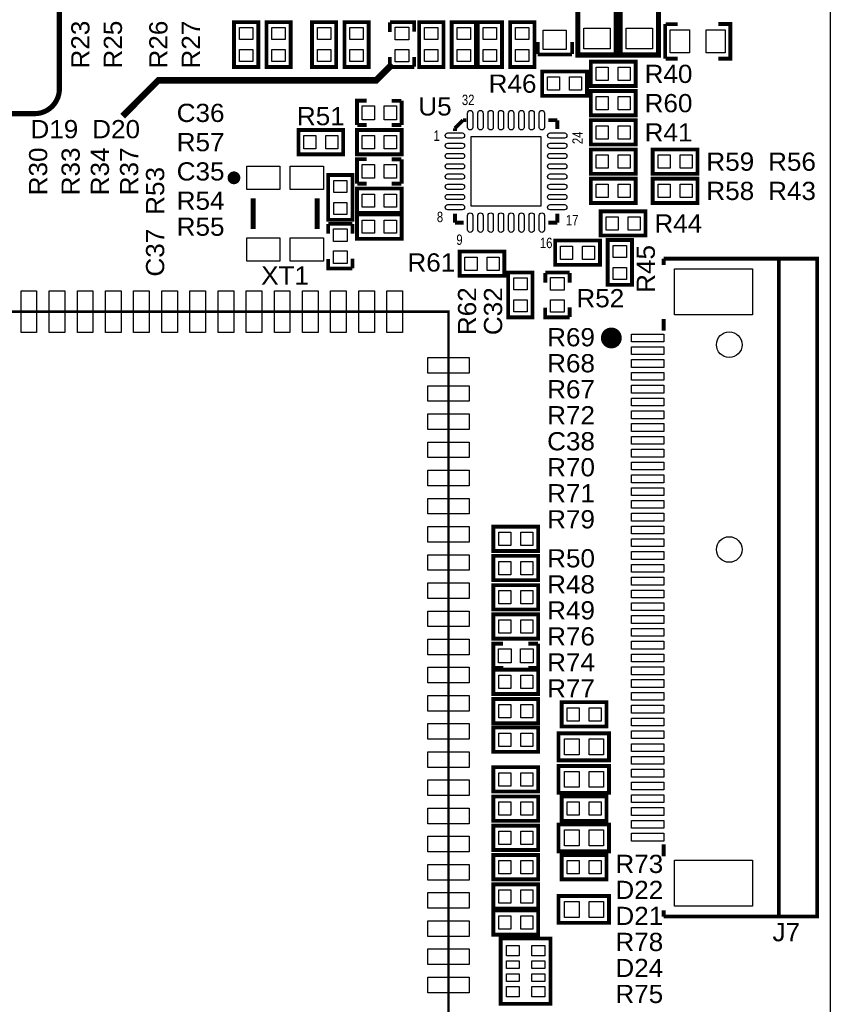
# Model space of a CAD drawing. Extents: x -12 to 154, y -7 to 87.
# Tile 3 of 7: x 24 to 56, y 17 to 56. Entities that reach past the tile are written whole.
import ezdxf
from ezdxf.enums import TextEntityAlignment as Align

# ---------------------------------------------------------------- set-up
doc = ezdxf.new("R2010")
doc.units = 0
doc.header["$MEASUREMENT"] = 0
for name, color, linetype in [('BG_OUTLINE', 6, 'CONTINUOUS'), ('PG_SILKSCREEN_TOP', 7, 'CONTINUOUS'), ('PIN_TOP', 3, 'CONTINUOUS'), ('RD_SILKSCREEN_TOP', 2, 'CONTINUOUS')]:
    doc.layers.add(name, color=color, linetype=linetype)

msp = doc.modelspace()

# ---------------------------------------------------------------- linework, layer by layer
at = {"layer": 'BG_OUTLINE'}
msp.add_lwpolyline([(0.10691, 2.6657), (0.10691, 82.6657, -0.414214), (2.6069, 85.16569), (53.6069, 85.16569, -0.414211), (56.1069, 82.6657), (56.1069, 2.6657, -0.414213), (53.6069, 0.16571), (2.6069, 0.16571, -0.414216)], format="xyb", close=True, dxfattribs=at)
at = {"layer": 'PG_SILKSCREEN_TOP'}
for points, const_width in [([(10.00511, 59.309, 0.241056), (13.07589, 53.30949, 0.149983), (17.49549, 51.80841, 0.165562), (21.6865, 53.0987, -0.32438), (22.6873, 53.0987, -0.091555), (23.69571, 52.0395), (25.0063, 52.0395, 0.42567), (25.9766, 53.0479), (25.9766, 65.5701, 0.42567), (25.0063, 66.57851), (23.69571, 66.57851, -0.012062), (22.6873, 65.5193, -0.414642), (21.6865, 65.5193, 0.246616), (17.49549, 66.8096, 0.071285), (13.07589, 65.30851, 0.28245), (10.00511, 60.30981)], 0.20071), ([(32.923, 49.533, 1.000022), (32.67301, 49.533, 0.999978), (32.923, 49.533)], 0.25001), ([(47.75291, 43.27799, -1.000029), (47.34428, 43.27802, -0.999971), (47.75291, 43.27799)], 0.4064)]:
    msp.add_lwpolyline(points, format="xyb", dxfattribs=dict(at, const_width=const_width))
for points, const_width in [([(47.7395, 56.8198), (47.7395, 54.3306), (46.2409, 54.3306), (46.2409, 56.9214), (47.7395, 56.9214), (47.7395, 56.8198)], 0.2), ([(49.3905, 56.8198), (49.3905, 54.3306), (47.8919, 54.3306), (47.8919, 56.9214), (49.3905, 56.9214), (49.3905, 56.8198)], 0.2), ([(32.79899, 53.937), (32.79899, 55.61201), (33.749, 55.61201), (33.749, 53.862), (32.79899, 53.862), (32.79899, 53.937)], 0.15001), ([(34.069, 53.937), (34.069, 55.61201), (35.019, 55.61201), (35.019, 53.862), (34.069, 53.862), (34.069, 53.937)], 0.15001), ([(35.84699, 53.937), (35.84699, 55.61201), (36.797, 55.61201), (36.797, 53.862), (35.84699, 53.862), (35.84699, 53.937)], 0.15001), ([(37.117, 53.937), (37.117, 55.61201), (38.06701, 55.61201), (38.06701, 53.862), (37.117, 53.862), (37.117, 53.937)], 0.15001), ([(38.89339, 55.60091), (38.89339, 55.2259)], 0.15001), ([(38.895, 55.61201), (39.84501, 55.61201), (39.84501, 55.237)], 0.15001), ([(40.038, 53.937), (40.038, 55.61201), (40.98801, 55.61201), (40.98801, 53.862), (40.038, 53.862), (40.038, 53.937)], 0.15001), ([(41.30799, 53.937), (41.30799, 55.61201), (42.258, 55.61201), (42.258, 53.862), (41.30799, 53.862), (41.30799, 53.937)], 0.15001), ([(42.32399, 53.937), (42.32399, 55.61201), (43.274, 55.61201), (43.274, 53.862), (42.32399, 53.862), (42.32399, 53.937)], 0.15001), ([(43.59399, 53.937), (43.59399, 55.61201), (44.544, 55.61201), (44.544, 53.862), (43.59399, 53.862), (43.59399, 53.937)], 0.15001), ([(49.652, 54.18899), (49.652, 55.53901)], 0.15001), ([(50.14199, 55.53431), (49.66701, 55.53431)], 0.15001), ([(51.727, 54.18899), (52.202, 54.18899), (52.202, 55.53901), (51.727, 55.53901)], 0.15001), ([(44.66869, 54.84099), (44.66869, 54.36601)], 0.15001), ([(46.0187, 54.36601), (46.0187, 54.84099)], 0.15001), ([(38.89339, 54.25089), (38.89339, 53.87589)], 0.15001), ([(39.8434, 54.25089), (39.8434, 53.87589)], 0.15001), ([(46.014, 54.351), (44.66399, 54.351)], 0.15001), ([(49.66701, 54.1843), (50.14199, 54.1843)], 0.15001), ([(38.895, 53.862), (39.84501, 53.862)], 0.15001), ([(48.425, 53.11899), (46.74999, 53.11899), (46.74999, 54.069), (48.50001, 54.069), (48.50001, 53.11899), (48.425, 53.11899)], 0.15001), ([(44.92, 53.688), (46.59501, 53.688), (46.59501, 52.73799), (44.84499, 52.73799), (44.84499, 53.688), (44.92, 53.688)], 0.15001), ([(48.425, 51.97599), (46.74999, 51.97599), (46.74999, 52.92601), (48.50001, 52.92601), (48.50001, 51.97599), (48.425, 51.97599)], 0.15001), ([(37.606, 51.59499), (37.606, 52.54501), (37.981, 52.54501)], 0.15001), ([(38.9671, 52.54341), (39.34211, 52.54341)], 0.15001), ([(39.356, 51.59499), (39.356, 52.54501)], 0.15001), ([(37.61709, 51.59339), (37.9921, 51.59339)], 0.15001), ([(38.9671, 51.59339), (39.34211, 51.59339)], 0.15001), ([(41.434, 51.4665), (41.7515, 51.784)], 0.1524), ([(41.434, 51.3588), (41.434, 51.4665)], 0.1524), ([(41.7515, 51.784), (41.8813, 51.784)], 0.1524), ([(45.085, 51.784), (45.434, 51.784)], 0.1524), ([(45.434, 51.784), (45.434, 51.435)], 0.1524), ([(48.425, 50.83299), (46.74999, 50.83299), (46.74999, 51.783), (48.50001, 51.783), (48.50001, 50.83299), (48.425, 50.83299)], 0.15001), ([(35.395, 51.402), (37.07001, 51.402), (37.07001, 50.45199), (35.31999, 50.45199), (35.31999, 51.402), (35.395, 51.402)], 0.15001), ([(37.681, 51.402), (39.356, 51.402), (39.356, 50.45199), (37.606, 50.45199), (37.606, 51.402), (37.681, 51.402)], 0.15001), ([(48.425, 49.69), (46.74999, 49.69), (46.74999, 50.64001), (48.50001, 50.64001), (48.50001, 49.69), (48.425, 49.69)], 0.15001), ([(50.838, 49.69), (49.163, 49.69), (49.163, 50.64001), (50.913, 50.64001), (50.913, 49.69), (50.838, 49.69)], 0.15001), ([(37.606, 49.309), (37.606, 50.25901), (37.981, 50.25901)], 0.15001), ([(38.9671, 50.2574), (39.34211, 50.2574)], 0.15001), ([(39.356, 49.309), (39.356, 50.25901)], 0.15001), ([(37.432, 49.568), (37.432, 47.89299), (36.48199, 47.89299), (36.48199, 49.64301), (37.432, 49.64301), (37.432, 49.568)], 0.15001), ([(37.61709, 49.30739), (37.9921, 49.30739)], 0.15001), ([(38.9671, 49.30739), (39.34211, 49.30739)], 0.15001), ([(48.425, 48.547), (46.74999, 48.547), (46.74999, 49.49701), (48.50001, 49.49701), (48.50001, 48.547), (48.425, 48.547)], 0.15001), ([(50.838, 48.547), (49.163, 48.547), (49.163, 49.49701), (50.913, 49.49701), (50.913, 48.547), (50.838, 48.547)], 0.15001), ([(37.681, 49.11601), (39.356, 49.11601), (39.356, 48.166), (37.606, 48.166), (37.606, 49.11601), (37.681, 49.11601)], 0.15001), ([(33.54799, 47.533), (33.54799, 48.733)], 0.2), ([(36.04801, 47.533), (36.04801, 48.733)], 0.2), ([(37.681, 48.10001), (39.356, 48.10001), (39.356, 47.14999), (37.606, 47.14999), (37.606, 48.10001), (37.681, 48.10001)], 0.15001), ([(41.434, 47.784), (41.434, 48.133)], 0.1524), ([(45.434, 48.133), (45.434, 47.784)], 0.1524), ([(48.806, 47.27699), (47.13099, 47.27699), (47.13099, 48.227), (48.88101, 48.227), (48.88101, 47.27699), (48.806, 47.27699)], 0.15001), ([(37.432, 47.73801), (36.48199, 47.73801)], 0.15001), ([(36.4836, 47.34911), (36.4836, 47.72411)], 0.15001), ([(37.43361, 47.34911), (37.43361, 47.72411)], 0.15001), ([(41.783, 47.784), (41.434, 47.784)], 0.1524), ([(45.434, 47.784), (45.085, 47.784)], 0.1524), ([(47.028, 46.13399), (45.35299, 46.13399), (45.35299, 47.084), (47.103, 47.084), (47.103, 46.13399), (47.028, 46.13399)], 0.15001), ([(47.404, 45.428), (47.404, 47.103), (48.35401, 47.103), (48.35401, 45.35299), (47.404, 45.35299), (47.404, 45.428)], 0.15001), ([(41.6942, 46.65221), (43.36921, 46.65221), (43.36921, 45.7022), (41.61919, 45.7022), (41.61919, 46.65221), (41.6942, 46.65221)], 0.15001), ([(37.432, 45.98799), (36.48199, 45.98799), (36.48199, 46.363)], 0.15001), ([(37.43361, 45.99909), (37.43361, 46.3741)], 0.15001), ([(49.59599, 46.37791), (54.09689, 46.37791), (54.09689, 20.67809)], 0.14991), ([(49.59599, 46.1315), (49.59599, 46.37791)], 0.14991), ([(55.59549, 20.67809), (54.09689, 20.67809), (54.09689, 46.37791), (55.59549, 46.37791), (55.59549, 20.67809)], 0.14991), ([(44.4678, 45.758), (44.4678, 44.08299), (43.51779, 44.08299), (43.51779, 45.833), (44.4678, 45.833), (44.4678, 45.758)], 0.15001), ([(45.9156, 45.833), (44.9656, 45.833)], 0.15001), ([(44.96719, 45.44411), (44.96719, 45.81911)], 0.15001), ([(45.91721, 45.44411), (45.91721, 45.81911)], 0.15001), ([(11.684, 44.307), (11.684, 14.80701), (41.18399, 14.80701), (41.18399, 44.307), (11.684, 44.307)], 0.1), ([(45.9156, 44.08299), (44.9656, 44.08299), (44.9656, 44.458)], 0.15001), ([(45.91721, 44.0941), (45.91721, 44.4691)], 0.15001), ([(49.59599, 43.55851), (49.59599, 44.02331)], 0.14991), ([(43.015, 35.90801), (44.69, 35.90801), (44.69, 34.95799), (42.94, 34.95799), (42.94, 35.90801), (43.015, 35.90801)], 0.15001), ([(43.015, 34.76501), (44.69, 34.76501), (44.69, 33.815), (42.94, 33.815), (42.94, 34.76501), (43.015, 34.76501)], 0.15001), ([(43.015, 33.62201), (44.69, 33.62201), (44.69, 32.672), (42.94, 32.672), (42.94, 33.62201), (43.015, 33.62201)], 0.15001), ([(43.015, 32.47901), (44.69, 32.47901), (44.69, 31.52899), (42.94, 31.52899), (42.94, 32.47901), (43.015, 32.47901)], 0.15001), ([(42.94, 30.386), (42.94, 31.33601), (43.315, 31.33601)], 0.15001), ([(44.3011, 31.33441), (44.67611, 31.33441)], 0.15001), ([(44.69, 30.386), (44.69, 31.33601)], 0.15001), ([(43.015, 30.32), (44.69, 30.32), (44.69, 29.36999), (42.94, 29.36999), (42.94, 30.32), (43.015, 30.32)], 0.15001), ([(42.9511, 30.38439), (43.3261, 30.38439)], 0.15001), ([(44.3011, 30.38439), (44.67611, 30.38439)], 0.15001), ([(43.015, 29.17701), (44.69, 29.17701), (44.69, 28.22699), (42.94, 28.22699), (42.94, 29.17701), (43.015, 29.17701)], 0.15001), ([(47.282, 28.09999), (45.60699, 28.09999), (45.60699, 29.05), (47.35701, 29.05), (47.35701, 28.09999), (47.282, 28.09999)], 0.15001), ([(43.015, 28.05941), (44.69, 28.05941), (44.69, 27.10939), (42.94, 27.10939), (42.94, 28.05941), (43.015, 28.05941)], 0.15001), ([(47.40699, 26.78001), (45.482, 26.78001), (45.482, 27.82999), (47.457, 27.82999), (47.457, 26.78001), (47.40699, 26.78001)], 0.15001), ([(43.015, 26.51), (44.69, 26.51), (44.69, 25.56), (42.94, 25.56), (42.94, 26.51), (43.015, 26.51)], 0.15001), ([(47.40699, 25.51001), (45.482, 25.51001), (45.482, 26.55999), (47.457, 26.55999), (47.457, 25.51001), (47.40699, 25.51001)], 0.15001), ([(43.015, 25.367), (44.69, 25.367), (44.69, 24.417), (42.94, 24.417), (42.94, 25.367), (43.015, 25.367)], 0.15001), ([(45.682, 25.367), (47.35701, 25.367), (47.35701, 24.417), (45.60699, 24.417), (45.60699, 25.367), (45.682, 25.367)], 0.15001), ([(43.015, 24.224), (44.69, 24.224), (44.69, 23.27399), (42.94, 23.27399), (42.94, 24.224), (43.015, 24.224)], 0.15001), ([(47.40699, 23.22401), (45.482, 23.22401), (45.482, 24.27399), (47.457, 24.27399), (47.457, 23.22401), (47.40699, 23.22401)], 0.15001), ([(49.59599, 23.0327), (49.59599, 23.49749)], 0.14991), ([(43.015, 23.08101), (44.69, 23.08101), (44.69, 22.13099), (42.94, 22.13099), (42.94, 23.08101), (43.015, 23.08101)], 0.15001), ([(45.682, 23.08101), (47.35701, 23.08101), (47.35701, 22.13099), (45.60699, 22.13099), (45.60699, 23.08101), (45.682, 23.08101)], 0.15001), ([(43.015, 21.93801), (44.69, 21.93801), (44.69, 20.988), (42.94, 20.988), (42.94, 21.93801), (43.015, 21.93801)], 0.15001), ([(47.40699, 20.43001), (45.482, 20.43001), (45.482, 21.47999), (47.457, 21.47999), (47.457, 20.43001), (47.40699, 20.43001)], 0.15001), ([(43.015, 20.922), (44.69, 20.922), (44.69, 19.97199), (42.94, 19.97199), (42.94, 20.922), (43.015, 20.922)], 0.15001), ([(49.59599, 20.67809), (49.59599, 20.9245)], 0.14991), ([(54.09689, 20.67809), (49.59599, 20.67809)], 0.14991), ([(43.34599, 19.817), (45.171, 19.817), (45.171, 17.267), (43.221, 17.267), (43.221, 19.817), (43.34599, 19.817)], 0.15001)]:
    msp.add_lwpolyline(points, dxfattribs=dict(at, const_width=const_width))
at = {"layer": 'PIN_TOP'}
for points in [[(33.53399, 55.402), (33.53399, 54.932), (33.01401, 54.932), (33.01401, 55.402)], [(34.80399, 55.402), (34.80399, 54.932), (34.28401, 54.932), (34.28401, 55.402)], [(36.58199, 55.402), (36.58199, 54.932), (36.06201, 54.932), (36.06201, 55.402)], [(37.85199, 55.402), (37.85199, 54.932), (37.33201, 54.932), (37.33201, 55.402)], [(39.1, 54.92199), (39.1, 55.41198), (39.64, 55.41198), (39.64, 54.92199)], [(40.77299, 55.402), (40.77299, 54.932), (40.25301, 54.932), (40.25301, 55.402)], [(42.04299, 55.402), (42.04299, 54.932), (41.52301, 54.932), (41.52301, 55.402)], [(43.05899, 55.402), (43.05899, 54.932), (42.53901, 54.932), (42.53901, 55.402)], [(44.32899, 55.402), (44.32899, 54.932), (43.80901, 54.932), (43.80901, 55.402)], [(44.88899, 54.551), (44.88899, 55.30101), (45.78899, 55.30101), (45.78899, 54.551)], [(46.47999, 54.57599), (46.47999, 55.37599), (47.49998, 55.37599), (47.49998, 54.57599)], [(48.13099, 54.57599), (48.13099, 55.37599), (49.15098, 55.37599), (49.15098, 54.57599)], [(49.852, 55.314), (50.60201, 55.314), (50.60201, 54.414), (49.852, 54.414)], [(51.25199, 55.314), (52.002, 55.314), (52.002, 54.414), (51.25199, 54.414)], [(33.53399, 54.542), (33.53399, 54.072), (33.01401, 54.072), (33.01401, 54.542)], [(34.80399, 54.542), (34.80399, 54.072), (34.28401, 54.072), (34.28401, 54.542)], [(36.58199, 54.542), (36.58199, 54.072), (36.06201, 54.072), (36.06201, 54.542)], [(37.85199, 54.542), (37.85199, 54.072), (37.33201, 54.072), (37.33201, 54.542)], [(39.1, 54.06199), (39.1, 54.55199), (39.64, 54.55199), (39.64, 54.06199)], [(40.77299, 54.542), (40.77299, 54.072), (40.25301, 54.072), (40.25301, 54.542)], [(42.04299, 54.542), (42.04299, 54.072), (41.52301, 54.072), (41.52301, 54.542)], [(43.05899, 54.542), (43.05899, 54.072), (42.53901, 54.072), (42.53901, 54.542)], [(44.32899, 54.542), (44.32899, 54.072), (43.80901, 54.072), (43.80901, 54.542)], [(46.96, 53.85399), (47.43, 53.85399), (47.43, 53.33401), (46.96, 53.33401)], [(47.82, 53.85399), (48.29, 53.85399), (48.29, 53.33401), (47.82, 53.33401)], [(45.525, 52.95301), (45.055, 52.95301), (45.055, 53.47299), (45.525, 53.47299)], [(46.385, 52.95301), (45.915, 52.95301), (45.915, 53.47299), (46.385, 53.47299)], [(46.96, 52.71099), (47.43, 52.71099), (47.43, 52.19101), (46.96, 52.19101)], [(47.82, 52.71099), (48.29, 52.71099), (48.29, 52.19101), (47.82, 52.19101)], [(38.296, 51.8), (37.80601, 51.8), (37.80601, 52.34), (38.296, 52.34)], [(39.15599, 51.8), (38.666, 51.8), (38.666, 52.34), (39.15599, 52.34)], [(46.96, 51.56799), (47.43, 51.56799), (47.43, 51.04801), (46.96, 51.04801)], [(47.82, 51.56799), (48.29, 51.56799), (48.29, 51.04801), (47.82, 51.04801)], [(36, 50.66701), (35.53, 50.66701), (35.53, 51.18699), (36, 51.18699)], [(36.86, 50.66701), (36.39, 50.66701), (36.39, 51.18699), (36.86, 51.18699)], [(38.286, 50.66701), (37.816, 50.66701), (37.816, 51.18699), (38.286, 51.18699)], [(39.146, 50.66701), (38.676, 50.66701), (38.676, 51.18699), (39.146, 51.18699)], [(42.0751, 48.4251), (42.0751, 51.1429), (44.7929, 51.1429), (44.7929, 48.4251)], [(46.96, 50.42499), (47.43, 50.42499), (47.43, 49.90501), (46.96, 49.90501)], [(47.82, 50.42499), (48.29, 50.42499), (48.29, 49.90501), (47.82, 49.90501)], [(49.373, 50.42499), (49.843, 50.42499), (49.843, 49.90501), (49.373, 49.90501)], [(50.233, 50.42499), (50.703, 50.42499), (50.703, 49.90501), (50.233, 49.90501)], [(38.296, 49.514), (37.80601, 49.514), (37.80601, 50.054), (38.296, 50.054)], [(39.15599, 49.514), (38.666, 49.514), (38.666, 50.054), (39.15599, 50.054)], [(33.29798, 49.08299), (33.29798, 49.98298), (34.59797, 49.98298), (34.59797, 49.08299)], [(34.998, 49.08299), (34.998, 49.98298), (36.298, 49.98298), (36.298, 49.08299)], [(36.69701, 48.963), (36.69701, 49.433), (37.21699, 49.433), (37.21699, 48.963)], [(46.96, 49.28199), (47.43, 49.28199), (47.43, 48.76201), (46.96, 48.76201)], [(47.82, 49.28199), (48.29, 49.28199), (48.29, 48.76201), (47.82, 48.76201)], [(49.373, 49.28199), (49.843, 49.28199), (49.843, 48.76201), (49.373, 48.76201)], [(50.233, 49.28199), (50.703, 49.28199), (50.703, 48.76201), (50.233, 48.76201)], [(38.286, 48.38101), (37.816, 48.38101), (37.816, 48.90099), (38.286, 48.90099)], [(39.146, 48.38101), (38.676, 48.38101), (38.676, 48.90099), (39.146, 48.90099)], [(36.69701, 48.103), (36.69701, 48.573), (37.21699, 48.573), (37.21699, 48.103)], [(38.286, 47.36501), (37.816, 47.36501), (37.816, 47.88499), (38.286, 47.88499)], [(39.146, 47.36501), (38.676, 47.36501), (38.676, 47.88499), (39.146, 47.88499)], [(47.341, 48.01199), (47.811, 48.01199), (47.811, 47.49201), (47.341, 47.49201)], [(48.201, 48.01199), (48.671, 48.01199), (48.671, 47.49201), (48.201, 47.49201)], [(37.227, 47.53799), (37.227, 47.048), (36.687, 47.048), (36.687, 47.53799)], [(33.29798, 46.28299), (33.29798, 47.18299), (34.59797, 47.18299), (34.59797, 46.28299)], [(34.998, 46.28299), (34.998, 47.18299), (36.298, 47.18299), (36.298, 46.28299)], [(37.227, 46.678), (37.227, 46.18801), (36.687, 46.18801), (36.687, 46.678)], [(45.563, 46.86899), (46.033, 46.86899), (46.033, 46.34901), (45.563, 46.34901)], [(46.423, 46.86899), (46.893, 46.86899), (46.893, 46.34901), (46.423, 46.34901)], [(48.13899, 46.893), (48.13899, 46.423), (47.61901, 46.423), (47.61901, 46.893)], [(42.2992, 45.91721), (41.8292, 45.91721), (41.8292, 46.43719), (42.2992, 46.43719)], [(43.1592, 45.91721), (42.6892, 45.91721), (42.6892, 46.43719), (43.1592, 46.43719)], [(48.13899, 46.033), (48.13899, 45.563), (47.61901, 45.563), (47.61901, 46.033)], [(53.07081, 44.17571), (50.02281, 44.17571), (50.02281, 45.9791), (53.07081, 45.9791)], [(43.73281, 45.153), (43.73281, 45.623), (44.25279, 45.623), (44.25279, 45.153)], [(45.7106, 45.63299), (45.7106, 45.143), (45.1706, 45.143), (45.1706, 45.63299)], [(24.4792, 43.4942), (24.4792, 45.1198), (25.0888, 45.1198), (25.0888, 43.4942)], [(25.5792, 43.4942), (25.5792, 45.1198), (26.1888, 45.1198), (26.1888, 43.4942)], [(26.67919, 43.4942), (26.67919, 45.1198), (27.2888, 45.1198), (27.2888, 43.4942)], [(27.77919, 43.4942), (27.77919, 45.1198), (28.38879, 45.1198), (28.38879, 43.4942)], [(28.87919, 43.4942), (28.87919, 45.1198), (29.48879, 45.1198), (29.48879, 43.4942)], [(29.97919, 43.4942), (29.97919, 45.1198), (30.58879, 45.1198), (30.58879, 43.4942)], [(31.07921, 43.4942), (31.07921, 45.1198), (31.68881, 45.1198), (31.68881, 43.4942)], [(32.17921, 43.4942), (32.17921, 45.1198), (32.78881, 45.1198), (32.78881, 43.4942)], [(33.27921, 43.4942), (33.27921, 45.1198), (33.88881, 45.1198), (33.88881, 43.4942)], [(34.3792, 43.4942), (34.3792, 45.1198), (34.9888, 45.1198), (34.9888, 43.4942)], [(35.4792, 43.4942), (35.4792, 45.1198), (36.0888, 45.1198), (36.0888, 43.4942)], [(36.5792, 43.4942), (36.5792, 45.1198), (37.1888, 45.1198), (37.1888, 43.4942)], [(37.6792, 43.4942), (37.6792, 45.1198), (38.2888, 45.1198), (38.2888, 43.4942)], [(38.7792, 43.4942), (38.7792, 45.1198), (39.3888, 45.1198), (39.3888, 43.4942)], [(43.73281, 44.293), (43.73281, 44.763), (44.25279, 44.763), (44.25279, 44.293)], [(45.7106, 44.773), (45.7106, 44.28301), (45.1706, 44.28301), (45.1706, 44.773)], [(49.6062, 43.12671), (48.3362, 43.12671), (48.3362, 43.43151), (49.6062, 43.43151)], [(49.6062, 42.62631), (48.3362, 42.62631), (48.3362, 42.93111), (49.6062, 42.93111)], [(40.37119, 41.9022), (40.37119, 42.5118), (41.99679, 42.5118), (41.99679, 41.9022)], [(49.6062, 42.1259), (48.3362, 42.1259), (48.3362, 42.4307), (49.6062, 42.4307)], [(49.6062, 41.62549), (48.3362, 41.62549), (48.3362, 41.9303), (49.6062, 41.9303)], [(40.37119, 40.8022), (40.37119, 41.4118), (41.99679, 41.4118), (41.99679, 40.8022)], [(49.6062, 41.12509), (48.3362, 41.12509), (48.3362, 41.42989), (49.6062, 41.42989)], [(49.6062, 40.62481), (48.3362, 40.62481), (48.3362, 40.92961), (49.6062, 40.92961)], [(49.6062, 40.1244), (48.3362, 40.1244), (48.3362, 40.42921), (49.6062, 40.42921)], [(40.37119, 39.70221), (40.37119, 40.31181), (41.99679, 40.31181), (41.99679, 39.70221)], [(49.6062, 39.62649), (48.3362, 39.62649), (48.3362, 39.93129), (49.6062, 39.93129)], [(49.6062, 39.12621), (48.3362, 39.12621), (48.3362, 39.43101), (49.6062, 39.43101)], [(40.37119, 38.60221), (40.37119, 39.21181), (41.99679, 39.21181), (41.99679, 38.60221)], [(49.6062, 38.6258), (48.3362, 38.6258), (48.3362, 38.9306), (49.6062, 38.9306)], [(40.37119, 37.50221), (40.37119, 38.11181), (41.99679, 38.11181), (41.99679, 37.50221)], [(49.6062, 38.1254), (48.3362, 38.1254), (48.3362, 38.4302), (49.6062, 38.4302)], [(49.6062, 37.62499), (48.3362, 37.62499), (48.3362, 37.92979), (49.6062, 37.92979)], [(49.6062, 37.12459), (48.3362, 37.12459), (48.3362, 37.42939), (49.6062, 37.42939)], [(40.37119, 36.40219), (40.37119, 37.01179), (41.99679, 37.01179), (41.99679, 36.40219)], [(49.6062, 36.6268), (48.3362, 36.6268), (48.3362, 36.9316), (49.6062, 36.9316)], [(49.6062, 36.1264), (48.3362, 36.1264), (48.3362, 36.4312), (49.6062, 36.4312)], [(40.37119, 35.30219), (40.37119, 35.91179), (41.99679, 35.91179), (41.99679, 35.30219)], [(49.6062, 35.62599), (48.3362, 35.62599), (48.3362, 35.93079), (49.6062, 35.93079)], [(43.62, 35.17301), (43.15, 35.17301), (43.15, 35.69299), (43.62, 35.69299)], [(44.48, 35.17301), (44.01, 35.17301), (44.01, 35.69299), (44.48, 35.69299)], [(49.6062, 35.12571), (48.3362, 35.12571), (48.3362, 35.43051), (49.6062, 35.43051)], [(40.37119, 34.20219), (40.37119, 34.81179), (41.99679, 34.81179), (41.99679, 34.20219)], [(49.6062, 34.6253), (48.3362, 34.6253), (48.3362, 34.9301), (49.6062, 34.9301)], [(43.62, 34.03001), (43.15, 34.03001), (43.15, 34.54999), (43.62, 34.54999)], [(44.48, 34.03001), (44.01, 34.03001), (44.01, 34.54999), (44.48, 34.54999)], [(49.6062, 34.1249), (48.3362, 34.1249), (48.3362, 34.4297), (49.6062, 34.4297)], [(49.6062, 33.6245), (48.3362, 33.6245), (48.3362, 33.9293), (49.6062, 33.9293)], [(40.37119, 33.10219), (40.37119, 33.71179), (41.99679, 33.71179), (41.99679, 33.10219)], [(43.62, 32.88701), (43.15, 32.88701), (43.15, 33.40699), (43.62, 33.40699)], [(44.48, 32.88701), (44.01, 32.88701), (44.01, 33.40699), (44.48, 33.40699)], [(49.6062, 33.12671), (48.3362, 33.12671), (48.3362, 33.43151), (49.6062, 33.43151)], [(49.6062, 32.6263), (48.3362, 32.6263), (48.3362, 32.9311), (49.6062, 32.9311)], [(40.37119, 32.0022), (40.37119, 32.6118), (41.99679, 32.6118), (41.99679, 32.0022)], [(49.6062, 32.12589), (48.3362, 32.12589), (48.3362, 32.4307), (49.6062, 32.4307)], [(43.62, 31.74401), (43.15, 31.74401), (43.15, 32.26399), (43.62, 32.26399)], [(44.48, 31.74401), (44.01, 31.74401), (44.01, 32.26399), (44.48, 32.26399)], [(49.6062, 31.62549), (48.3362, 31.62549), (48.3362, 31.93029), (49.6062, 31.93029)], [(40.37119, 30.9022), (40.37119, 31.5118), (41.99679, 31.5118), (41.99679, 30.9022)], [(49.6062, 31.12521), (48.3362, 31.12521), (48.3362, 31.43001), (49.6062, 31.43001)], [(43.63, 30.591), (43.14001, 30.591), (43.14001, 31.131), (43.63, 31.131)], [(44.48999, 30.591), (44, 30.591), (44, 31.131), (44.48999, 31.131)], [(49.6062, 30.6248), (48.3362, 30.6248), (48.3362, 30.9296), (49.6062, 30.9296)], [(40.37119, 29.8022), (40.37119, 30.4118), (41.99679, 30.4118), (41.99679, 29.8022)], [(49.6062, 30.1244), (48.3362, 30.1244), (48.3362, 30.4292), (49.6062, 30.4292)], [(43.62, 29.58501), (43.15, 29.58501), (43.15, 30.10499), (43.62, 30.10499)], [(44.48, 29.58501), (44.01, 29.58501), (44.01, 30.10499), (44.48, 30.10499)], [(49.6062, 29.62661), (48.3362, 29.62661), (48.3362, 29.93141), (49.6062, 29.93141)], [(40.37119, 28.7022), (40.37119, 29.3118), (41.99679, 29.3118), (41.99679, 28.7022)], [(49.6062, 29.1262), (48.3362, 29.1262), (48.3362, 29.431), (49.6062, 29.431)], [(43.62, 28.44201), (43.15, 28.44201), (43.15, 28.96199), (43.62, 28.96199)], [(44.48, 28.44201), (44.01, 28.44201), (44.01, 28.96199), (44.48, 28.96199)], [(49.6062, 28.6258), (48.3362, 28.6258), (48.3362, 28.9306), (49.6062, 28.9306)], [(45.817, 28.83499), (46.287, 28.83499), (46.287, 28.31501), (45.817, 28.31501)], [(46.677, 28.83499), (47.147, 28.83499), (47.147, 28.31501), (46.677, 28.31501)], [(40.37119, 27.60221), (40.37119, 28.2118), (41.99679, 28.2118), (41.99679, 27.60221)], [(49.6062, 28.1254), (48.3362, 28.1254), (48.3362, 28.4302), (49.6062, 28.4302)], [(43.62, 27.32441), (43.15, 27.32441), (43.15, 27.84439), (43.62, 27.84439)], [(44.48, 27.32441), (44.01, 27.32441), (44.01, 27.84439), (44.48, 27.84439)], [(49.6062, 27.62499), (48.3362, 27.62499), (48.3362, 27.92979), (49.6062, 27.92979)], [(45.71699, 27.61499), (46.28699, 27.61499), (46.28699, 26.99501), (45.71699, 26.99501)], [(46.67701, 27.61499), (47.24701, 27.61499), (47.24701, 26.99501), (46.67701, 26.99501)], [(49.6062, 27.12471), (48.3362, 27.12471), (48.3362, 27.42951), (49.6062, 27.42951)], [(40.37119, 26.50221), (40.37119, 27.11181), (41.99679, 27.11181), (41.99679, 26.50221)], [(49.6062, 26.6268), (48.3362, 26.6268), (48.3362, 26.9316), (49.6062, 26.9316)], [(43.62, 25.77501), (43.15, 25.77501), (43.15, 26.29499), (43.62, 26.29499)], [(44.48, 25.77501), (44.01, 25.77501), (44.01, 26.29499), (44.48, 26.29499)], [(45.71699, 26.34499), (46.28699, 26.34499), (46.28699, 25.72501), (45.71699, 25.72501)], [(46.67701, 26.34499), (47.24701, 26.34499), (47.24701, 25.72501), (46.67701, 25.72501)], [(49.6062, 26.12639), (48.3362, 26.12639), (48.3362, 26.43119), (49.6062, 26.43119)], [(40.37119, 25.40221), (40.37119, 26.01181), (41.99679, 26.01181), (41.99679, 25.40221)], [(49.6062, 25.62611), (48.3362, 25.62611), (48.3362, 25.93091), (49.6062, 25.93091)], [(49.6062, 25.1257), (48.3362, 25.1257), (48.3362, 25.43051), (49.6062, 25.43051)], [(43.62, 24.63201), (43.15, 24.63201), (43.15, 25.15199), (43.62, 25.15199)], [(44.48, 24.63201), (44.01, 24.63201), (44.01, 25.15199), (44.48, 25.15199)], [(46.287, 24.63201), (45.817, 24.63201), (45.817, 25.15199), (46.287, 25.15199)], [(47.147, 24.63201), (46.677, 24.63201), (46.677, 25.15199), (47.147, 25.15199)], [(40.37119, 24.30221), (40.37119, 24.91181), (41.99679, 24.91181), (41.99679, 24.30221)], [(49.6062, 24.6253), (48.3362, 24.6253), (48.3362, 24.9301), (49.6062, 24.9301)], [(49.6062, 24.12489), (48.3362, 24.12489), (48.3362, 24.42969), (49.6062, 24.42969)], [(43.62, 23.48901), (43.15, 23.48901), (43.15, 24.00899), (43.62, 24.00899)], [(44.48, 23.48901), (44.01, 23.48901), (44.01, 24.00899), (44.48, 24.00899)], [(45.71699, 24.05899), (46.28699, 24.05899), (46.28699, 23.43901), (45.71699, 23.43901)], [(46.67701, 24.05899), (47.24701, 24.05899), (47.24701, 23.43901), (46.67701, 23.43901)], [(49.6062, 23.62449), (48.3362, 23.62449), (48.3362, 23.92929), (49.6062, 23.92929)], [(40.37119, 23.20219), (40.37119, 23.81179), (41.99679, 23.81179), (41.99679, 23.20219)], [(40.37119, 22.10219), (40.37119, 22.71179), (41.99679, 22.71179), (41.99679, 22.10219)], [(43.62, 22.34601), (43.15, 22.34601), (43.15, 22.86599), (43.62, 22.86599)], [(44.48, 22.34601), (44.01, 22.34601), (44.01, 22.86599), (44.48, 22.86599)], [(46.287, 22.34601), (45.817, 22.34601), (45.817, 22.86599), (46.287, 22.86599)], [(47.147, 22.34601), (46.677, 22.34601), (46.677, 22.86599), (47.147, 22.86599)], [(53.07081, 21.0769), (50.02281, 21.0769), (50.02281, 22.8803), (53.07081, 22.8803)], [(40.37119, 21.00219), (40.37119, 21.61179), (41.99679, 21.61179), (41.99679, 21.00219)], [(43.62, 21.20301), (43.15, 21.20301), (43.15, 21.72299), (43.62, 21.72299)], [(44.48, 21.20301), (44.01, 21.20301), (44.01, 21.72299), (44.48, 21.72299)], [(45.71699, 21.26499), (46.28699, 21.26499), (46.28699, 20.64501), (45.71699, 20.64501)], [(46.67701, 21.26499), (47.24701, 21.26499), (47.24701, 20.64501), (46.67701, 20.64501)], [(40.37119, 19.90219), (40.37119, 20.51179), (41.99679, 20.51179), (41.99679, 19.90219)], [(43.62, 20.18701), (43.15, 20.18701), (43.15, 20.70699), (43.62, 20.70699)], [(44.48, 20.18701), (44.01, 20.18701), (44.01, 20.70699), (44.48, 20.70699)], [(40.37119, 18.8022), (40.37119, 19.4118), (41.99679, 19.4118), (41.99679, 18.8022)], [(43.44599, 19.142), (43.44599, 19.542), (43.94599, 19.542), (43.94599, 19.142)], [(44.44599, 19.142), (44.44599, 19.542), (44.94599, 19.542), (44.94599, 19.142)], [(43.44599, 18.642), (43.44599, 18.942), (43.94599, 18.942), (43.94599, 18.642)], [(44.44599, 18.642), (44.44599, 18.942), (44.94599, 18.942), (44.94599, 18.642)], [(40.37119, 17.7022), (40.37119, 18.3118), (41.99679, 18.3118), (41.99679, 17.7022)], [(43.44599, 18.14197), (43.44599, 18.44197), (43.94599, 18.44197), (43.94599, 18.14197)], [(44.44599, 18.14197), (44.44599, 18.44197), (44.94599, 18.44197), (44.94599, 18.14197)], [(43.44599, 17.542), (43.44599, 17.942), (43.94599, 17.942), (43.94599, 17.542)], [(44.44599, 17.542), (44.44599, 17.942), (44.94599, 17.942), (44.94599, 17.542)]]:
    msp.add_lwpolyline(points, close=True, dxfattribs=at)
for points in [[(42.1356, 52.0634), (42.1356, 51.5046, -1), (41.9324, 51.5046), (41.9324, 52.0634, -1)], [(42.5356, 52.0634), (42.5356, 51.5046, -1), (42.3324, 51.5046), (42.3324, 52.0634, -1)], [(42.9357, 52.0634), (42.9357, 51.5046, -1), (42.7325, 51.5046), (42.7325, 52.0634, -1)], [(43.3357, 52.0634), (43.3357, 51.5046, -1), (43.1325, 51.5046), (43.1325, 52.0634, -1)], [(43.7355, 52.0634), (43.7355, 51.5046, -1), (43.5323, 51.5046), (43.5323, 52.0634, -1)], [(44.1355, 52.0634), (44.1355, 51.5046, -1), (43.9323, 51.5046), (43.9323, 52.0634, -1)], [(44.5356, 52.0634), (44.5356, 51.5046, -1), (44.3324, 51.5046), (44.3324, 52.0634, -1)], [(44.9356, 52.0634), (44.9356, 51.5046, -1), (44.7324, 51.5046), (44.7324, 52.0634, -1)], [(41.7134, 51.0824), (41.1546, 51.0824, -1), (41.1546, 51.2856), (41.7134, 51.2856, -1)], [(45.7134, 51.0824), (45.1546, 51.0824, -1), (45.1546, 51.2856), (45.7134, 51.2856, -1)], [(41.7134, 50.6824), (41.1546, 50.6824, -1), (41.1546, 50.8856), (41.7134, 50.8856, -1)], [(45.7134, 50.6824), (45.1546, 50.6824, -1), (45.1546, 50.8856), (45.7134, 50.8856, -1)], [(41.7134, 50.2823), (41.1546, 50.2823, -1), (41.1546, 50.4855), (41.7134, 50.4855, -1)], [(45.7134, 50.2823), (45.1546, 50.2823, -1), (45.1546, 50.4855), (45.7134, 50.4855, -1)], [(41.7134, 49.8823), (41.1546, 49.8823, -1), (41.1546, 50.0855), (41.7134, 50.0855, -1)], [(45.7134, 49.8823), (45.1546, 49.8823, -1), (45.1546, 50.0855), (45.7134, 50.0855, -1)], [(41.7134, 49.4825), (41.1546, 49.4825, -1), (41.1546, 49.6857), (41.7134, 49.6857, -1)], [(45.7134, 49.4825), (45.1546, 49.4825, -1), (45.1546, 49.6857), (45.7134, 49.6857, -1)], [(41.7134, 49.0825), (41.1546, 49.0825, -1), (41.1546, 49.2857), (41.7134, 49.2857, -1)], [(45.7134, 49.0825), (45.1546, 49.0825, -1), (45.1546, 49.2857), (45.7134, 49.2857, -1)], [(41.7134, 48.6824), (41.1546, 48.6824, -1), (41.1546, 48.8856), (41.7134, 48.8856, -1)], [(45.7134, 48.6824), (45.1546, 48.6824, -1), (45.1546, 48.8856), (45.7134, 48.8856, -1)], [(41.7134, 48.2824), (41.1546, 48.2824, -1), (41.1546, 48.4856), (41.7134, 48.4856, -1)], [(45.7134, 48.2824), (45.1546, 48.2824, -1), (45.1546, 48.4856), (45.7134, 48.4856, -1)], [(42.1356, 48.0634), (42.1356, 47.5046, -1), (41.9324, 47.5046), (41.9324, 48.0634, -1)], [(42.5356, 48.0634), (42.5356, 47.5046, -1), (42.3324, 47.5046), (42.3324, 48.0634, -1)], [(42.9357, 48.0634), (42.9357, 47.5046, -1), (42.7325, 47.5046), (42.7325, 48.0634, -1)], [(43.3357, 48.0634), (43.3357, 47.5046, -1), (43.1325, 47.5046), (43.1325, 48.0634, -1)], [(43.7355, 48.0634), (43.7355, 47.5046, -1), (43.5323, 47.5046), (43.5323, 48.0634, -1)], [(44.1355, 48.0634), (44.1355, 47.5046, -1), (43.9323, 47.5046), (43.9323, 48.0634, -1)], [(44.5356, 48.0634), (44.5356, 47.5046, -1), (44.3324, 47.5046), (44.3324, 48.0634, -1)], [(44.9356, 48.0634), (44.9356, 47.5046, -1), (44.7324, 47.5046), (44.7324, 48.0634, -1)]]:
    msp.add_lwpolyline(points, format="xyb", close=True, dxfattribs=at)
for centre in [(52.15611, 43.01388), (52.15611, 35.0139)]:
    msp.add_circle(centre, 0.5, dxfattribs=at)
at = {"layer": 'RD_SILKSCREEN_TOP', "const_width": 0.254}
msp.add_lwpolyline([(38.989, 53.975), (38.354, 53.34), (29.845, 53.34), (28.448, 51.943)], dxfattribs=at)

# ---------------------------------------------------------------- texts
at = {"layer": 'PG_SILKSCREEN_TOP', "width": 0.8125}
for s, p in [('32', (41.7068, 52.3748)), ('1', (40.6019, 50.9778)), ('8', (40.7289, 47.8028)), ('17', (45.7708, 47.6758)), ('9', (41.4909, 46.9138)), ('16', (44.7548, 46.7868))]:
    msp.add_text(s, height=0.4064, dxfattribs=at).set_placement(p)
msp.add_text('24', height=0.4064, rotation=90, dxfattribs=at).set_placement((46.4312, 50.8508))
at = {"layer": 'RD_SILKSCREEN_TOP', "width": 1.071429}
for s, p in [('R23', (27.1526, 54.737)), ('R25', (28.4226, 54.737)), ('R26', (30.2006, 54.737)), ('R27', (31.4706, 54.737)), ('R30', (25.5016, 49.784)), ('R33', (26.7716, 49.784)), ('R34', (27.9146, 49.784)), ('R37', (29.0576, 49.784)), ('R53', (30.0736, 49.022)), ('C37', (30.0736, 46.609)), ('R45', (49.2506, 45.974)), ('R62', (42.2656, 44.323)), ('C32', (43.2816, 44.323))]:
    msp.add_text(s, height=0.7112, rotation=90, dxfattribs=at).set_placement(p, align=Align.CENTER)
for s, p in [('R40', (49.784, 53.2384)), ('R46', (43.688, 52.8574)), ('R60', (49.784, 52.0954)), ('C36', (31.496, 51.7144)), ('R51', (36.195, 51.5874)), ('D19', (25.781, 51.0794)), ('D20', (28.194, 51.0794)), ('R41', (49.784, 50.9524)), ('R57', (31.496, 50.5714)), ('R59', (52.197, 49.8094)), ('R56', (54.61, 49.8094)), ('C35', (31.496, 49.4284)), ('R58', (52.197, 48.6664)), ('R43', (54.61, 48.6664)), ('R54', (31.496, 48.2854)), ('R44', (50.165, 47.3964)), ('R55', (31.496, 47.2694)), ('R61', (40.513, 45.8724)), ('XT1', (34.798, 45.3644)), ('R52', (47.117, 44.4754)), ('R69', (45.974, 42.9514)), ('R68', (45.974, 41.9354)), ('R67', (45.974, 40.9194)), ('R72', (45.974, 39.9034)), ('C38', (45.974, 38.8874)), ('R70', (45.974, 37.8714)), ('R71', (45.974, 36.8554)), ('R79', (45.974, 35.8394)), ('R50', (45.974, 34.3154)), ('R48', (45.974, 33.2994)), ('R49', (45.974, 32.2834)), ('R76', (45.974, 31.2674)), ('R74', (45.974, 30.2514)), ('R77', (45.974, 29.2354)), ('R73', (48.641, 22.3774)), ('D22', (48.641, 21.3614)), ('D21', (48.641, 20.3454)), ('R78', (48.641, 19.3294)), ('D24', (48.641, 18.3134)), ('R75', (48.641, 17.2974))]:
    msp.add_text(s, height=0.7112, dxfattribs=at).set_placement(p, align=Align.CENTER)
for s, p in [('U5', (40.005, 51.9684)), ('J7', (53.848, 19.7104))]:
    msp.add_text(s, height=0.7112, dxfattribs=at).set_placement(p)

doc.saveas('drawing.dxf')
